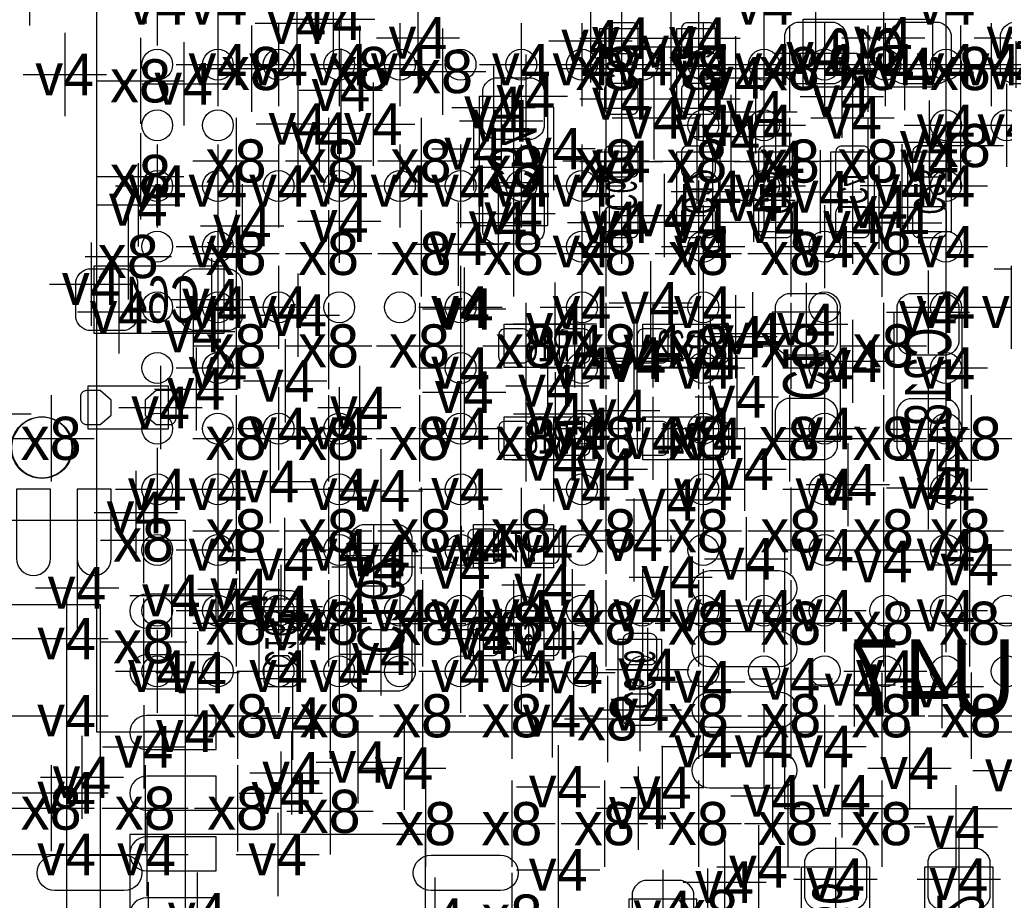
# Model space of a CAD drawing. Extents: x -36 to 384, y -28 to 269.
# Tile 7 of 52: x 11 to 19, y 9 to 16. Entities that reach past the tile are written whole.
import ezdxf
from ezdxf.enums import TextEntityAlignment as Align

# ---------------------------------------------------------------- set-up
doc = ezdxf.new("R2010")
doc.units = 0
for name, color, linetype in [('MA_NCLEGEND-1-2', 7, 'CONTINUOUS'), ('MA_NCLEGEND-14-15', 7, 'CONTINUOUS'), ('MA_NCLEGEND-15-16', 7, 'CONTINUOUS'), ('MA_NCLEGEND-2-3', 7, 'CONTINUOUS'), ('MA_NCLEGEND-3-14', 7, 'CONTINUOUS'), ('PG_ASSEMBLY_BOTTOM', 7, 'CONTINUOUS'), ('PG_ASSEMBLY_TOP', 7, 'CONTINUOUS'), ('PIN_BOTTOM', 7, 'CONTINUOUS'), ('PIN_TOP', 7, 'CONTINUOUS'), ('RD_ASSEMBLY_BOTTOM', 7, 'CONTINUOUS')]:
    doc.layers.add(name, color=color, linetype=linetype)

# ---------------------------------------------------------------- blocks, each defined once
blk = doc.blocks.new('FIGURE_CROSS')
for points in [[(0, 0.5), (0, -0.5)], [(-0.5, 0), (0.5, 0)]]:
    blk.add_lwpolyline(points)

msp = doc.modelspace()

# ---------------------------------------------------------------- linework, layer by layer
at = {"layer": 'PG_ASSEMBLY_BOTTOM'}
for points in [[(18.7071, 15.723387), (17.6403, 15.723387), (17.6403, 16.282187), (18.7071, 16.282187)], [(15.5321, 15.647187), (15.5321, 14.580387), (14.9733, 14.580387), (14.9733, 15.647187)], [(11.7983, 14.250187), (12.8651, 14.250187), (12.8651, 13.691387), (11.7983, 13.691387)], [(17.9451, 13.869187), (17.9451, 12.802387), (17.3863, 12.802387), (17.3863, 13.869187)], [(18.9484, 13.8684), (18.9484, 12.8016), (18.3896, 12.8016), (18.3896, 13.8684)], [(13.8811, 10.897387), (13.8811, 11.964187), (14.4399, 11.964187), (14.4399, 10.897387)], [(19.9263, 9.77425), (17.4879, 9.77425), (17.4879, 11.90785), (19.9263, 11.90785)], [(17.6276, 8.2296), (17.6276, 9.2964), (18.1864, 9.2964), (18.1864, 8.2296)], [(18.6436, 8.2296), (18.6436, 9.2964), (19.2024, 9.2964), (19.2024, 8.2296)]]:
    msp.add_lwpolyline(points, close=True, dxfattribs=at)
for points in [[(15.9639, 15.545587), (15.9639, 16.205987), (16.3195, 16.205987), (16.3195, 15.545587), (15.9639, 15.545587)], [(16.5989, 15.545587), (16.5989, 16.205987), (16.9545, 16.205987), (16.9545, 15.545587), (16.5989, 15.545587)], [(16.3195, 15.189987), (16.3195, 14.529587), (15.9639, 14.529587), (15.9639, 15.189987), (16.3195, 15.189987)], [(16.9545, 15.189987), (16.9545, 14.529587), (16.5989, 14.529587), (16.5989, 15.189987), (16.9545, 15.189987)], [(17.2339, 14.529587), (17.2339, 15.189987), (17.5895, 15.189987), (17.5895, 14.529587), (17.2339, 14.529587)], [(17.8689, 14.529587), (17.8689, 15.189987), (18.2245, 15.189987), (18.2245, 14.529587), (17.8689, 14.529587)], [(18.5039, 14.529587), (18.5039, 15.189987), (18.8595, 15.189987), (18.8595, 14.529587), (18.5039, 14.529587)], [(15.1765, 13.767587), (15.8369, 13.767587), (15.8369, 13.411987), (15.1765, 13.411987), (15.1765, 13.767587)], [(16.9799, 13.411987), (16.3195, 13.411987), (16.3195, 13.767587), (16.9799, 13.767587), (16.9799, 13.411987)], [(11.7475, 13.259587), (12.4079, 13.259587), (12.4079, 12.903987), (11.7475, 12.903987), (11.7475, 13.259587)], [(15.1765, 13.005587), (15.8369, 13.005587), (15.8369, 12.649987), (15.1765, 12.649987), (15.1765, 13.005587)], [(16.9799, 12.649987), (16.3195, 12.649987), (16.3195, 13.005587), (16.9799, 13.005587), (16.9799, 12.649987)], [(12.5476, 12.154687), (12.5476, 7.150887), (7.5438, 7.150887), (7.5438, 11.754612), (7.943799, 12.154687), (12.5476, 12.154687)], [(14.9225, 12.116587), (15.5829, 12.116587), (15.5829, 11.760987), (14.9225, 11.760987), (14.9225, 12.116587)], [(13.1572, 10.8458), (13.1572, 11.5062), (13.5128, 11.5062), (13.5128, 10.8458), (13.1572, 10.8458)], [(14.9225, 11.354587), (15.5829, 11.354587), (15.5829, 10.998987), (14.9225, 10.998987), (14.9225, 11.354587)], [(16.4719, 11.17125), (16.4719, 10.51085), (16.1163, 10.51085), (16.1163, 11.17125), (16.4719, 11.17125)]]:
    msp.add_lwpolyline(points, dxfattribs=at)
at = {"layer": 'PG_ASSEMBLY_TOP'}
msp.add_lwpolyline([(11.816588, 10.407701), (26.816812, 10.407701), (26.816812, 25.407899), (12.451588, 25.407899), (11.816588, 24.772899), (11.816588, 10.407701)], dxfattribs=at)
msp.add_lwpolyline([(11.616411, 12.751587, 1), (11.116589, 12.751537, 1), (11.616411, 12.751587)], format="xyb", dxfattribs=at)
for points in [[(14.528013, 9.5631), (12.089613, 9.5631), (12.089613, 7.4295), (14.528013, 7.4295)], [(16.763213, 7.9629), (16.763213, 9.0297), (16.204413, 9.0297), (16.204413, 7.9629)]]:
    msp.add_lwpolyline(points, close=True, dxfattribs=at)
at = {"layer": 'PIN_BOTTOM'}
for points in [[(16.2306, 15.998698, 0.414214), (16.2814, 16.049498), (16.2814, 16.201898, 0.414214), (16.2306, 16.252698), (16.0528, 16.252698, 0.414214), (16.002, 16.201898), (16.002, 16.049498, 0.414214), (16.0528, 15.998698)], [(16.8656, 15.998698, 0.414214), (16.9164, 16.049498), (16.9164, 16.201898, 0.414214), (16.8656, 16.252698), (16.6878, 16.252698, 0.414214), (16.637, 16.201898), (16.637, 16.049498, 0.414214), (16.6878, 15.998698)], [(17.8943, 15.748787), (17.5895, 15.748787, -0.294587), (17.4879, 15.850387), (17.4879, 16.155187, -0.294587), (17.5895, 16.256787), (17.8943, 16.256787, -0.294587), (17.9959, 16.155187), (17.9959, 15.850387, -0.294587)], [(18.7579, 15.748787), (18.4531, 15.748787, -0.294587), (18.3515, 15.850387), (18.3515, 16.155187, -0.294587), (18.4531, 16.256787), (18.7579, 16.256787, -0.294587), (18.8595, 16.155187), (18.8595, 15.850387, -0.294587)], [(19.3675, 16.256787), (19.6723, 16.256787, -0.294587), (19.7739, 16.155187), (19.7739, 15.850387, -0.294587), (19.6723, 15.748787), (19.3675, 15.748787, -0.294587), (19.2659, 15.850387), (19.2659, 16.155187, -0.294587)], [(15.5067, 15.697987), (15.5067, 15.393187, -0.294587), (15.4051, 15.291587), (15.1003, 15.291587, -0.294587), (14.9987, 15.393187), (14.9987, 15.697987, -0.294587), (15.1003, 15.799587), (15.4051, 15.799587, -0.294587)], [(16.2306, 15.498877, 0.414214), (16.2814, 15.549677), (16.2814, 15.702077, 0.414214), (16.2306, 15.752877), (16.0528, 15.752877, 0.414214), (16.002, 15.702077), (16.002, 15.549677, 0.414214), (16.0528, 15.498877)], [(16.8656, 15.498877, 0.414214), (16.9164, 15.549677), (16.9164, 15.702077, 0.414214), (16.8656, 15.752877), (16.6878, 15.752877, 0.414214), (16.637, 15.702077), (16.637, 15.549677, 0.414214), (16.6878, 15.498877)], [(16.0528, 15.236698, 0.414214), (16.002, 15.185898), (16.002, 15.033498, 0.414214), (16.0528, 14.982698), (16.2306, 14.982698, 0.414214), (16.2814, 15.033498), (16.2814, 15.185898, 0.414214), (16.2306, 15.236698)], [(16.6878, 15.236698, 0.414214), (16.637, 15.185898), (16.637, 15.033498, 0.414214), (16.6878, 14.982698), (16.8656, 14.982698, 0.414214), (16.9164, 15.033498), (16.9164, 15.185898, 0.414214), (16.8656, 15.236698)], [(17.5006, 14.982698, 0.414214), (17.5514, 15.033498), (17.5514, 15.185898, 0.414214), (17.5006, 15.236698), (17.3228, 15.236698, 0.414214), (17.272, 15.185898), (17.272, 15.033498, 0.414214), (17.3228, 14.982698)], [(18.1356, 14.982698, 0.414214), (18.1864, 15.033498), (18.1864, 15.185898, 0.414214), (18.1356, 15.236698), (17.9578, 15.236698, 0.414214), (17.907, 15.185898), (17.907, 15.033498, 0.414214), (17.9578, 14.982698)], [(18.7706, 14.982698, 0.414214), (18.8214, 15.033498), (18.8214, 15.185898, 0.414214), (18.7706, 15.236698), (18.5928, 15.236698, 0.414214), (18.542, 15.185898), (18.542, 15.033498, 0.414214), (18.5928, 14.982698)], [(15.5067, 14.834387), (15.5067, 14.529587, -0.294587), (15.4051, 14.427987), (15.1003, 14.427987, -0.294587), (14.9987, 14.529587), (14.9987, 14.834387, -0.294587), (15.1003, 14.935987), (15.4051, 14.935987, -0.294587)], [(16.0528, 14.736877, 0.414214), (16.002, 14.686077), (16.002, 14.533677, 0.414214), (16.0528, 14.482877), (16.2306, 14.482877, 0.414214), (16.2814, 14.533677), (16.2814, 14.686077, 0.414214), (16.2306, 14.736877)], [(16.6878, 14.736877, 0.414214), (16.637, 14.686077), (16.637, 14.533677, 0.414214), (16.6878, 14.482877), (16.8656, 14.482877, 0.414214), (16.9164, 14.533677), (16.9164, 14.686077, 0.414214), (16.8656, 14.736877)], [(17.5006, 14.482877, 0.414214), (17.5514, 14.533677), (17.5514, 14.686077, 0.414214), (17.5006, 14.736877), (17.3228, 14.736877, 0.414214), (17.272, 14.686077), (17.272, 14.533677, 0.414214), (17.3228, 14.482877)], [(18.1356, 14.482877, 0.414214), (18.1864, 14.533677), (18.1864, 14.686077, 0.414214), (18.1356, 14.736877), (17.9578, 14.736877, 0.414214), (17.907, 14.686077), (17.907, 14.533677, 0.414214), (17.9578, 14.482877)], [(18.7706, 14.482877, 0.414214), (18.8214, 14.533677), (18.8214, 14.686077, 0.414214), (18.7706, 14.736877), (18.5928, 14.736877, 0.414214), (18.542, 14.686077), (18.542, 14.533677, 0.414214), (18.5928, 14.482877)], [(11.7475, 14.224787), (12.0523, 14.224787, -0.294587), (12.1539, 14.123187), (12.1539, 13.818387, -0.294587), (12.0523, 13.716787), (11.7475, 13.716787, -0.294587), (11.6459, 13.818387), (11.6459, 14.123187, -0.294587)], [(12.6111, 14.224787), (12.9159, 14.224787, -0.294587), (13.0175, 14.123187), (13.0175, 13.818387, -0.294587), (12.9159, 13.716787), (12.6111, 13.716787, -0.294587), (12.5095, 13.818387), (12.5095, 14.123187, -0.294587)], [(17.9197, 13.919987), (17.9197, 13.615187, -0.294587), (17.8181, 13.513587), (17.5133, 13.513587, -0.294587), (17.4117, 13.615187), (17.4117, 13.919987, -0.294587), (17.5133, 14.021587), (17.8181, 14.021587, -0.294587)], [(18.923, 13.9192), (18.923, 13.6144, -0.294587), (18.8214, 13.5128), (18.5166, 13.5128, -0.294587), (18.415, 13.6144), (18.415, 13.9192, -0.294587), (18.5166, 14.0208), (18.8214, 14.0208, -0.294587)], [(15.129789, 13.500887, 0.414214), (15.180589, 13.450087), (15.332989, 13.450087, 0.414214), (15.383789, 13.500887), (15.383789, 13.678687, 0.414214), (15.332989, 13.729487), (15.180589, 13.729487, 0.414214), (15.129789, 13.678687)], [(15.629611, 13.500887, 0.414214), (15.680411, 13.450087), (15.832811, 13.450087, 0.414214), (15.883611, 13.500887), (15.883611, 13.678687, 0.414214), (15.832811, 13.729487), (15.680411, 13.729487, 0.414214), (15.629611, 13.678687)], [(16.526789, 13.678687, 0.414214), (16.475989, 13.729487), (16.323589, 13.729487, 0.414214), (16.272789, 13.678687), (16.272789, 13.500887, 0.414214), (16.323589, 13.450087), (16.475989, 13.450087, 0.414214), (16.526789, 13.500887)], [(17.026611, 13.678687, 0.414214), (16.975811, 13.729487), (16.823411, 13.729487, 0.414214), (16.772611, 13.678687), (16.772611, 13.500887, 0.414214), (16.823411, 13.450087), (16.975811, 13.450087, 0.414214), (17.026611, 13.500887)], [(11.847297, 13.221487), (11.7348, 13.221487, 0.414214), (11.684, 13.170687), (11.684, 12.992887, 0.414214), (11.7348, 12.942087), (11.847297, 12.942087), (11.938, 13.020091), (11.938, 13.143484)], [(12.308103, 12.942087), (12.4206, 12.942087, 0.414214), (12.4714, 12.992887), (12.4714, 13.170687, 0.414214), (12.4206, 13.221487), (12.308103, 13.221487), (12.2174, 13.143484), (12.2174, 13.020091)], [(17.9197, 13.056387), (17.9197, 12.751587, -0.294587), (17.8181, 12.649987), (17.5133, 12.649987, -0.294587), (17.4117, 12.751587), (17.4117, 13.056387, -0.294587), (17.5133, 13.157987), (17.8181, 13.157987, -0.294587)], [(18.923, 13.0556), (18.923, 12.7508, -0.294587), (18.8214, 12.6492), (18.5166, 12.6492, -0.294587), (18.415, 12.7508), (18.415, 13.0556, -0.294587), (18.5166, 13.1572), (18.8214, 13.1572, -0.294587)], [(15.129789, 12.738887, 0.414214), (15.180589, 12.688087), (15.332989, 12.688087, 0.414214), (15.383789, 12.738887), (15.383789, 12.916687, 0.414214), (15.332989, 12.967487), (15.180589, 12.967487, 0.414214), (15.129789, 12.916687)], [(15.629611, 12.738887, 0.414214), (15.680411, 12.688087), (15.832811, 12.688087, 0.414214), (15.883611, 12.738887), (15.883611, 12.916687, 0.414214), (15.832811, 12.967487), (15.680411, 12.967487, 0.414214), (15.629611, 12.916687)], [(16.526789, 12.916687, 0.414214), (16.475989, 12.967487), (16.323589, 12.967487, 0.414214), (16.272789, 12.916687), (16.272789, 12.738887, 0.414214), (16.323589, 12.688087), (16.475989, 12.688087, 0.414214), (16.526789, 12.738887)], [(17.026611, 12.916687, 0.414214), (16.975811, 12.967487), (16.823411, 12.967487, 0.414214), (16.772611, 12.916687), (16.772611, 12.738887, 0.414214), (16.823411, 12.688087), (16.975811, 12.688087, 0.414214), (17.026611, 12.738887)], [(11.436401, 11.849887), (11.436401, 12.408687), (11.157001, 12.408687), (11.157001, 11.849887), (11.157001, 11.837187, 1), (11.436401, 11.837187)], [(11.936705, 11.849887), (11.936705, 12.408687), (11.657305, 12.408687), (11.657305, 11.849887), (11.657305, 11.837187, 1), (11.936705, 11.837187)], [(13.9065, 11.710187), (13.9065, 12.014987, -0.294587), (14.0081, 12.116587), (14.3129, 12.116587, -0.294587), (14.4145, 12.014987), (14.4145, 11.710187, -0.294587), (14.3129, 11.608587), (14.0081, 11.608587, -0.294587)], [(14.875789, 11.849887, 0.414214), (14.926589, 11.799087), (15.078989, 11.799087, 0.414214), (15.129789, 11.849887), (15.129789, 12.027687, 0.414214), (15.078989, 12.078487), (14.926589, 12.078487, 0.414214), (14.875789, 12.027687)], [(15.375611, 11.849887, 0.414214), (15.426411, 11.799087), (15.578811, 11.799087, 0.414214), (15.629611, 11.849887), (15.629611, 12.027687, 0.414214), (15.578811, 12.078487), (15.426411, 12.078487, 0.414214), (15.375611, 12.027687)], [(17.442942, 11.445088), (16.871442, 11.445088, -1), (16.871442, 11.737188), (17.442942, 11.737188, -1)], [(12.2428, 11.264392), (12.8016, 11.264392), (12.8016, 11.543792), (12.2428, 11.543792), (12.2301, 11.543792, 1), (12.2301, 11.264392)], [(13.4747, 11.406403), (13.4747, 11.5189, 0.414214), (13.4239, 11.5697), (13.2461, 11.5697, 0.414214), (13.1953, 11.5189), (13.1953, 11.406403), (13.273303, 11.3157), (13.396697, 11.3157)], [(14.875789, 11.087887, 0.414214), (14.926589, 11.037087), (15.078989, 11.037087, 0.414214), (15.129789, 11.087887), (15.129789, 11.265687, 0.414214), (15.078989, 11.316487), (14.926589, 11.316487, 0.414214), (14.875789, 11.265687)], [(15.375611, 11.087887, 0.414214), (15.426411, 11.037087), (15.578811, 11.037087, 0.414214), (15.629611, 11.087887), (15.629611, 11.265687, 0.414214), (15.578811, 11.316487), (15.426411, 11.316487, 0.414214), (15.375611, 11.265687)], [(13.9065, 10.846587), (13.9065, 11.151387, -0.294587), (14.0081, 11.252987), (14.3129, 11.252987, -0.294587), (14.4145, 11.151387), (14.4145, 10.846587, -0.294587), (14.3129, 10.744987), (14.0081, 10.744987, -0.294587)], [(16.2052, 11.217961, 0.414214), (16.1544, 11.167161), (16.1544, 11.014761, 0.414214), (16.2052, 10.963961), (16.383, 10.963961, 0.414214), (16.4338, 11.014761), (16.4338, 11.167161, 0.414214), (16.383, 11.217961)], [(17.442942, 10.944911), (16.871442, 10.944911, -1), (16.871442, 11.237011), (17.442942, 11.237011, -1)], [(12.2428, 10.764088), (12.8016, 10.764088), (12.8016, 11.043488), (12.2428, 11.043488), (12.2301, 11.043488, 1), (12.2301, 10.764088)], [(13.1953, 10.945597), (13.1953, 10.8331, 0.414214), (13.2461, 10.7823), (13.4239, 10.7823, 0.414214), (13.4747, 10.8331), (13.4747, 10.945597), (13.396697, 11.0363), (13.273303, 11.0363)], [(16.2052, 10.71814, 0.414214), (16.1544, 10.66734), (16.1544, 10.51494, 0.414214), (16.2052, 10.46414), (16.383, 10.46414, 0.414214), (16.4338, 10.51494), (16.4338, 10.66734, 0.414214), (16.383, 10.71814)], [(17.442942, 10.44509), (16.871442, 10.44509, -1), (16.871442, 10.73719), (17.442942, 10.73719, -1)], [(12.2428, 10.263683), (12.8016, 10.263683), (12.8016, 10.543083), (12.2428, 10.543083), (12.2301, 10.543083, 1), (12.2301, 10.263683)], [(17.442942, 9.944913), (16.871442, 9.944913, -1), (16.871442, 10.237013), (17.442942, 10.237013, -1)], [(12.2428, 9.763277), (12.8016, 9.763277), (12.8016, 10.042677), (12.2428, 10.042677), (12.2301, 10.042677, 1), (12.2301, 9.763277)], [(12.2428, 9.262897), (12.8016, 9.262897), (12.8016, 9.542297), (12.2428, 9.542297), (12.2301, 9.542297, 1), (12.2301, 9.262897)], [(17.653, 9.0424), (17.653, 9.3472, -0.294587), (17.7546, 9.4488), (18.0594, 9.4488, -0.294587), (18.161, 9.3472), (18.161, 9.0424, -0.294587), (18.0594, 8.9408), (17.7546, 8.9408, -0.294587)], [(18.669, 9.0424), (18.669, 9.3472, -0.294587), (18.7706, 9.4488), (19.0754, 9.4488, -0.294587), (19.177, 9.3472), (19.177, 9.0424, -0.294587), (19.0754, 8.9408), (18.7706, 8.9408, -0.294587)], [(12.2428, 8.762492), (12.8016, 8.762492), (12.8016, 9.041892), (12.2428, 9.041892), (12.2301, 9.041892, 1), (12.2301, 8.762492)]]:
    msp.add_lwpolyline(points, format="xyb", close=True, dxfattribs=at)
msp.add_lwpolyline([(11.8491, 7.849387), (11.8491, 11.456187), (8.2423, 11.456187), (8.2423, 7.849387)], close=True, dxfattribs=at)
at = {"layer": 'PIN_TOP'}
for points in [[(11.473155, 9.392437), (12.044655, 9.392437, -1), (12.044655, 9.100337), (11.473155, 9.100337, -1)], [(14.572971, 9.392437), (15.144471, 9.392437, -1), (15.144471, 9.100337), (14.572971, 9.100337, -1)], [(16.737813, 8.7757), (16.737813, 9.0805, 0.294587), (16.636213, 9.1821), (16.331413, 9.1821, 0.294587), (16.229813, 9.0805), (16.229813, 8.7757, 0.294587), (16.331413, 8.6741), (16.636213, 8.6741, 0.294587)]]:
    msp.add_lwpolyline(points, format="xyb", close=True, dxfattribs=at)
for centre, radius in [((12.316689, 15.907791), 0.127), ((12.816611, 15.907791), 0.127), ((13.316712, 15.907791), 0.127), ((13.816609, 15.907791), 0.127), ((14.31671, 15.907791), 0.127), ((14.816607, 15.907791), 0.127), ((15.316708, 15.907791), 0.127), ((15.816605, 15.907791), 0.127), ((16.316706, 15.907791), 0.127), ((16.816603, 15.907791), 0.127), ((17.316704, 15.907791), 0.127), ((17.816601, 15.907791), 0.127), ((18.316702, 15.907791), 0.127), ((18.816599, 15.907791), 0.127), ((12.316689, 15.407691), 0.127), ((12.816611, 15.407691), 0.127), ((16.816603, 15.407691), 0.127), ((17.316704, 15.407691), 0.127), ((18.816599, 15.407691), 0.127), ((19.3167, 15.407691), 0.127), ((12.316689, 14.907793), 0.127), ((12.816611, 14.907793), 0.127), ((13.316712, 14.907793), 0.127), ((13.816609, 14.907793), 0.127), ((14.31671, 14.907793), 0.127), ((14.816607, 14.907793), 0.127), ((15.316708, 14.907793), 0.127), ((15.816605, 14.907793), 0.127), ((16.816603, 14.907793), 0.127), ((17.316704, 14.907793), 0.127), ((18.816599, 14.907793), 0.127), ((12.316689, 14.407693), 0.127), ((12.816611, 14.407693), 0.127), ((15.816605, 14.407693), 0.127), ((16.816603, 14.407693), 0.127), ((17.816601, 14.407693), 0.127), ((18.816599, 14.407693), 0.127), ((12.316689, 13.907795), 0.127), ((12.816611, 13.907795), 0.127), ((13.316712, 13.907795), 0.127), ((13.816609, 13.907795), 0.127), ((14.31671, 13.907795), 0.127), ((14.816607, 13.907795), 0.127), ((15.816605, 13.907795), 0.127), ((16.816603, 13.907795), 0.127), ((17.816601, 13.907795), 0.127), ((18.816599, 13.907795), 0.127), ((12.316689, 13.407695), 0.127), ((12.816611, 13.407695), 0.127), ((14.816607, 13.407695), 0.127), ((15.816605, 13.407695), 0.127), ((16.816603, 13.407695), 0.127), ((17.816601, 13.407695), 0.127), ((18.816599, 13.407695), 0.127), ((11.3665, 12.751587), 0.254), ((12.316689, 12.907797), 0.127), ((12.816611, 12.907797), 0.127), ((13.316712, 12.907797), 0.127), ((13.816609, 12.907797), 0.127), ((14.816607, 12.907797), 0.127), ((15.816605, 12.907797), 0.127), ((16.816603, 12.907797), 0.127), ((17.816601, 12.907797), 0.127), ((18.816599, 12.907797), 0.127), ((12.316689, 12.407697), 0.127), ((12.816611, 12.407697), 0.127), ((13.816609, 12.407697), 0.127), ((14.816607, 12.407697), 0.127), ((15.816605, 12.407697), 0.127), ((16.816603, 12.407697), 0.127), ((17.816601, 12.407697), 0.127), ((18.816599, 12.407697), 0.127), ((12.316689, 11.907799), 0.127), ((12.816611, 11.907799), 0.127), ((13.816609, 11.907799), 0.127), ((14.816607, 11.907799), 0.127), ((15.816605, 11.907799), 0.127), ((16.816603, 11.907799), 0.127), ((17.816601, 11.907799), 0.127), ((18.816599, 11.907799), 0.127), ((12.316689, 11.407699), 0.127), ((12.816611, 11.407699), 0.127), ((13.316712, 11.407699), 0.127), ((13.816609, 11.407699), 0.127), ((14.31671, 11.407699), 0.127), ((14.816607, 11.407699), 0.127), ((15.316708, 11.407699), 0.127), ((15.816605, 11.407699), 0.127), ((16.316706, 11.407699), 0.127), ((16.816603, 11.407699), 0.127), ((17.316704, 11.407699), 0.127), ((17.816601, 11.407699), 0.127), ((18.316702, 11.407699), 0.127), ((18.816599, 11.407699), 0.127), ((19.3167, 11.407699), 0.127), ((12.316689, 10.907776), 0.127), ((12.816611, 10.907776), 0.127), ((13.316712, 10.907776), 0.127), ((13.816609, 10.907776), 0.127), ((14.31671, 10.907776), 0.127), ((14.816607, 10.907776), 0.127), ((15.316708, 10.907776), 0.127), ((15.816605, 10.907776), 0.127), ((16.316706, 10.907776), 0.127), ((16.816603, 10.907776), 0.127), ((17.316704, 10.907776), 0.127), ((17.816601, 10.907776), 0.127), ((18.316702, 10.907776), 0.127), ((18.816599, 10.907776), 0.127), ((19.3167, 10.907776), 0.127)]:
    msp.add_circle(centre, radius, dxfattribs=at)

# ---------------------------------------------------------------- block references
at = {"layer": 'MA_NCLEGEND-1-2', "xscale": 0.6858, "yscale": 0.6858}
for p in [(13.8303, 16.561587), (12.316689, 16.407613), (12.816611, 16.407613), (17.316704, 16.407613), (18.816599, 16.407613), (12.816611, 15.907791), (13.316712, 15.907791), (13.816609, 15.907791), (14.31671, 15.907791), (15.316708, 15.907791), (15.816605, 15.907791), (16.316706, 15.907791), (16.816603, 15.907791), (17.316704, 15.907791), (17.816601, 15.907791), (18.316702, 15.907791), (18.816599, 15.907791), (13.4747, 15.418587), (16.816603, 15.407589), (17.316704, 15.407589), (18.816599, 15.407589), (19.3167, 15.407589), (12.316689, 14.907793), (12.816611, 14.907793), (13.316712, 14.907793), (13.816609, 14.907793), (14.31671, 14.907793), (14.816607, 14.907793), (15.316708, 14.907793), (15.816605, 14.907793), (17.316704, 14.907793), (17.78, 14.859), (18.816599, 14.907793), (16.493211, 14.663623), (12.816611, 14.407591), (15.816605, 14.407591), (16.816603, 14.407591), (17.816601, 14.407591), (18.816599, 14.407591), (12.816611, 13.907795), (13.316712, 13.907795), (14.816607, 13.907795), (15.816605, 13.907795), (16.816603, 13.907795), (18.816599, 13.907795), (12.816611, 13.407593), (14.816607, 13.407695), (15.816605, 13.407593), (16.816603, 13.407593), (17.816601, 13.407593), (18.816599, 13.407695), (13.316712, 12.907797), (13.816609, 12.907797), (14.816607, 12.907797), (15.816605, 12.907797), (16.816603, 12.907797), (17.816601, 12.907797), (12.316689, 12.407595), (12.816611, 12.407595), (13.2461, 12.472187), (13.816609, 12.407595), (14.816607, 12.407697), (15.816605, 12.407595), (16.816603, 12.407595), (17.816601, 12.407595), (18.816599, 12.407697), (16.2433, 11.989587), (12.816611, 11.907799), (13.816609, 11.907799), (14.816607, 11.907799), (17.170171, 11.835308), (17.816601, 11.907799), (18.816599, 11.907799), (18.3007, 11.811787), (12.816611, 11.407597), (13.316712, 11.407597), (13.816609, 11.407699), (14.31671, 11.407699), (14.816607, 11.407597), (15.316708, 11.407597), (16.316706, 11.407597), (16.816603, 11.407597), (17.316704, 11.407597), (17.816601, 11.407597), (18.816599, 11.407597), (12.316689, 10.907776), (13.316712, 10.907776), (13.816609, 10.907776), (14.816607, 10.907801), (15.316708, 10.907801), (18.316702, 10.907776), (16.816603, 10.287787), (17.316704, 10.287787), (17.816601, 10.287787), (12.207494, 10.284993), (13.97, 10.16), (18.5166, 10.1092), (15.621, 9.9568), (17.272, 9.2964), (16.483813, 8.9281)]:
    msp.add_blockref('FIGURE_CROSS', p, dxfattribs=at)
at = {"layer": 'MA_NCLEGEND-14-15', "xscale": 0.6858, "yscale": 0.6858}
for p in [(13.7668, 16.2814), (19.3929, 16.129787), (18.476011, 15.875787), (19.3929, 15.875787), (16.1417, 15.625801), (17.2466, 15.5194), (17.0434, 15.3162), (14.923795, 15.214092), (15.5829, 15.215387), (17.229963, 14.791538), (18.2626, 14.732), (16.1417, 14.609801), (14.7955, 14.427987), (19.558, 14.224), (11.7729, 14.097787), (12.0015, 13.869187), (14.8463, 13.8938), (18.669, 13.8684), (13.4747, 13.843787), (17.0815, 13.665987), (16.2433, 13.488187), (15.5321, 13.259587), (14.8463, 13.208), (16.1163, 13.056387), (15.5829, 12.649987), (18.669, 12.4206), (14.8209, 11.760987), (15.499791, 11.619509), (14.8209, 11.405387), (10.9347, 11.176787), (14.1605, 11.049787), (10.9347, 10.541787), (15.5702, 10.541), (12.5476, 10.414), (19.3802, 10.090963), (13.335, 9.902977), (16.2814, 9.779), (10.9347, 9.398787), (12.229744, 9.396755), (15.621, 9.271), (17.907, 9.1948), (12.64666, 8.90778), (10.9347, 8.763787), (11.5697, 8.763787)]:
    msp.add_blockref('FIGURE_CROSS', p, dxfattribs=at)
at = {"layer": 'MA_NCLEGEND-15-16', "xscale": 0.6858, "yscale": 0.6858}
for p in [(13.7668, 16.2814), (19.3929, 16.129787), (16.1417, 16.125698), (16.7767, 16.125698), (17.7419, 16.002787), (18.476011, 15.875787), (15.3543, 15.647187), (16.1417, 15.625801), (16.7767, 15.625801), (15.1511, 15.443987), (18.0467, 15.469387), (17.0434, 15.3162), (16.1417, 15.109698), (17.4117, 15.109698), (18.6817, 15.113787), (15.2527, 14.681987), (16.1417, 14.609801), (16.7767, 14.609801), (17.4117, 14.609801), (18.0467, 14.609801), (11.7729, 14.097787), (12.7635, 13.970787), (12.0015, 13.869187), (14.8463, 13.8938), (18.669, 13.8684), (17.6657, 13.767587), (15.756611, 13.589787), (16.399789, 13.589787), (16.874211, 13.488187), (14.8463, 13.208), (12.3444, 13.081787), (18.669, 12.9032), (15.756611, 12.827787), (16.399789, 12.827787), (16.899611, 12.827787), (18.0086, 12.446), (15.002789, 11.938787), (15.502611, 11.938787), (14.1605, 11.862587), (13.335, 11.4427), (10.9347, 11.176787), (11.5697, 11.176787), (15.002789, 11.176787), (15.502611, 11.176787), (14.1605, 11.049787), (10.9347, 10.541787), (11.5697, 10.541787), (16.2941, 10.59114), (12.5476, 10.414), (19.3802, 10.090963), (10.9347, 9.906787), (11.5697, 9.906787), (13.335, 9.902977), (10.9347, 9.398787), (11.5697, 9.398787), (12.229744, 9.396755), (15.621, 9.271), (16.9926, 9.1694), (17.907, 9.1948), (18.923, 9.1948), (12.64666, 8.90778), (10.9347, 8.763787), (11.5697, 8.763787)]:
    msp.add_blockref('FIGURE_CROSS', p, dxfattribs=at)
at = {"layer": 'MA_NCLEGEND-2-3', "xscale": 0.6858, "yscale": 0.6858}
for p in [(12.4841, 16.586987), (17.316704, 16.407613), (18.816599, 16.407613), (13.467969, 16.250056), (14.4653, 16.129787), (18.3007, 16.129787), (15.8877, 16.104387), (16.5481, 16.053587), (19.1897, 15.907791), (11.55446, 15.82674), (12.5349, 15.748787), (17.0815, 15.799587), (13.8303, 15.697987), (17.9578, 15.6464), (15.0876, 15.55496), (14.097, 15.4178), (16.4084, 15.4686), (16.816603, 15.407589), (19.3167, 15.407589), (13.6525, 15.342387), (18.678398, 15.269489), (12.816611, 14.907793), (14.31671, 14.907793), (15.816605, 14.907793), (16.89387, 14.861845), (17.78, 14.859), (18.4531, 14.910587), (12.160504, 14.751609), (13.816609, 14.617395), (15.1257, 14.605787), (16.0401, 14.605787), (16.493211, 14.663623), (18.4404, 14.605), (13.0175, 14.580387), (17.816601, 14.407591), (16.383, 13.9446), (13.316712, 13.907795), (14.816607, 13.907795), (19.3548, 13.907795), (12.612903, 13.709091), (15.593466, 13.770254), (17.2212, 13.6906), (16.2687, 13.462787), (18.0467, 13.462787), (14.816607, 13.407695), (18.816599, 13.407695), (13.37056, 13.30198), (12.6365, 13.234187), (17.0942, 13.170687), (13.9827, 13.081787), (10.9347, 13.030987), (15.5956, 13.0302), (14.816607, 12.907797), (17.816601, 12.907797), (18.7452, 12.6492), (16.0147, 12.573787), (17.1577, 12.573787), (12.816611, 12.407595), (13.2461, 12.472187), (14.816607, 12.407697), (17.816601, 12.407595), (14.1605, 12.395987), (16.5227, 12.319787), (12.1412, 12.2174), (16.2433, 11.989587), (13.36548, 11.82878), (14.09954, 11.76782), (18.3007, 11.811787), (19.0119, 11.786387), (16.5481, 11.684787), (11.65606, 11.5951), (12.4333, 11.532387), (12.99464, 11.583416), (15.7353, 11.405387), (17.316704, 11.407597), (13.4747, 11.252987), (14.972309, 11.251895), (12.6492, 10.8966), (13.316712, 10.907776), (14.816607, 10.907801), (15.748, 10.8966), (16.3576, 10.922), (16.816603, 10.821187), (17.5387, 10.8458), (18.0594, 10.795), (18.783706, 10.782681), (13.430529, 10.521696), (13.4239, 10.0711), (14.351, 10.1092), (11.6967, 10.033787), (15.621, 9.9568), (16.478656, 9.950831), (17.3863, 9.881387), (17.9578, 9.8806), (18.8976, 9.6266), (13.3096, 9.398), (16.483813, 8.9281), (14.605, 8.8646)]:
    msp.add_blockref('FIGURE_CROSS', p, dxfattribs=at)
at = {"layer": 'MA_NCLEGEND-3-14', "xscale": 0.7112, "yscale": 0.7112}
for p in [(11.2649, 16.586987), (12.223496, 16.5989), (13.0937, 15.875787), (13.9827, 15.875787), (16.0147, 15.875787), (16.7767, 15.875787), (17.526, 15.875), (18.1737, 15.875787), (18.9357, 15.875787), (14.6685, 15.850387), (12.1793, 15.774187), (18.9357, 15.240787), (12.9667, 15.113787), (13.7287, 15.113787), (14.4907, 15.113787), (15.2527, 15.062987), (16.0147, 15.113787), (16.764, 15.113), (17.526, 15.113), (18.1737, 15.113787), (12.1793, 14.986787), (12.9667, 14.351787), (13.7287, 14.351787), (14.4907, 14.351787), (15.2527, 14.351787), (16.0147, 14.351787), (16.7767, 14.351787), (17.5387, 14.351787), (18.288, 14.351), (12.0777, 14.326387), (12.9667, 13.589787), (13.7287, 13.589787), (14.478, 13.589), (15.3543, 13.589787), (16.0147, 13.589787), (16.7767, 13.589787), (17.5387, 13.589787), (18.3007, 13.589787), (11.4427, 12.827787), (12.9667, 12.827787), (13.7287, 12.827787), (14.478, 12.827), (15.3543, 12.827787), (16.0147, 12.827787), (16.7767, 12.827787), (17.526, 12.827), (18.3007, 12.827787), (19.0246, 12.827), (12.9667, 12.065787), (13.7287, 12.065787), (14.4907, 12.065787), (15.3162, 12.065), (16.0147, 12.065787), (16.7767, 12.065787), (17.5387, 12.065787), (18.3007, 12.065787), (18.9357, 12.065787), (12.2047, 11.989587), (12.9667, 11.303787), (13.7287, 11.303787), (14.5034, 11.303), (15.2527, 11.303787), (16.0147, 11.303787), (16.7767, 11.303787), (17.5387, 11.303787), (18.3007, 11.303787), (19.0119, 11.303787), (12.2047, 11.151387), (12.9794, 10.541), (13.7414, 10.541), (14.5034, 10.541), (15.24, 10.541), (16.7767, 10.541787), (17.5387, 10.541787), (18.288, 10.541), (19.0246, 10.541787), (16.0274, 10.5156), (11.4427, 9.779787), (12.2174, 9.779), (12.9794, 9.779), (13.7414, 9.7536), (14.5288, 9.652), (15.24, 9.652), (16.002, 9.652), (16.7767, 9.652787), (17.5133, 9.652787), (18.288, 9.652), (16.8529, 8.9281), (12.2428, 8.8138), (15.24, 8.89)]:
    msp.add_blockref('FIGURE_CROSS', p, dxfattribs=at)

# ---------------------------------------------------------------- texts
at = {"layer": 'MA_NCLEGEND-1-2'}
for p in [(12.316689, 16.407613), (12.816611, 16.407613), (17.316704, 16.407613), (18.816599, 16.407613), (12.816611, 15.907791), (13.316712, 15.907791), (13.816609, 15.907791), (14.31671, 15.907791), (15.316708, 15.907791), (15.816605, 15.907791), (16.316706, 15.907791), (16.816603, 15.907791), (17.316704, 15.907791), (17.816601, 15.907791), (18.316702, 15.907791), (18.816599, 15.907791), (13.4747, 15.418587), (16.816603, 15.407589), (17.316704, 15.407589), (18.816599, 15.407589), (19.3167, 15.407589), (12.316689, 14.907793), (12.816611, 14.907793), (13.316712, 14.907793), (13.816609, 14.907793), (14.31671, 14.907793), (14.816607, 14.907793), (15.316708, 14.907793), (15.816605, 14.907793), (17.316704, 14.907793), (17.78, 14.859), (18.816599, 14.907793), (16.493211, 14.663623), (12.816611, 14.407591), (15.816605, 14.407591), (16.816603, 14.407591), (17.816601, 14.407591), (18.816599, 14.407591), (12.816611, 13.907795), (13.316712, 13.907795), (14.816607, 13.907795), (15.816605, 13.907795), (16.816603, 13.907795), (18.816599, 13.907795), (12.816611, 13.407593), (14.816607, 13.407695), (15.816605, 13.407593), (16.816603, 13.407593), (17.816601, 13.407593), (18.816599, 13.407695), (13.316712, 12.907797), (13.816609, 12.907797), (14.816607, 12.907797), (15.816605, 12.907797), (16.816603, 12.907797), (17.816601, 12.907797), (12.316689, 12.407595), (12.816611, 12.407595), (13.2461, 12.472187), (13.816609, 12.407595), (14.816607, 12.407697), (15.816605, 12.407595), (16.816603, 12.407595), (17.816601, 12.407595), (18.816599, 12.407697), (16.2433, 11.989587), (12.816611, 11.907799), (13.816609, 11.907799), (14.816607, 11.907799), (17.816601, 11.907799), (18.816599, 11.907799), (17.170171, 11.835308), (18.3007, 11.811787), (12.816611, 11.407597), (13.316712, 11.407597), (13.816609, 11.407699), (14.31671, 11.407699), (14.816607, 11.407597), (15.316708, 11.407597), (16.316706, 11.407597), (16.816603, 11.407597), (17.316704, 11.407597), (17.816601, 11.407597), (18.816599, 11.407597), (12.316689, 10.907776), (13.316712, 10.907776), (13.816609, 10.907776), (14.816607, 10.907801), (15.316708, 10.907801), (18.316702, 10.907776), (12.207494, 10.284993), (16.816603, 10.287787), (17.316704, 10.287787), (17.816601, 10.287787), (13.97, 10.16), (18.5166, 10.1092), (15.621, 9.9568), (17.272, 9.2964), (16.483813, 8.9281)]:
    msp.add_text('v4', height=0.3429, dxfattribs=at).set_placement(p, align=Align.MIDDLE_CENTER)
at = {"layer": 'MA_NCLEGEND-14-15'}
for p in [(13.7668, 16.2814), (19.3929, 16.129787), (18.476011, 15.875787), (19.3929, 15.875787), (16.1417, 15.625801), (17.2466, 15.5194), (17.0434, 15.3162), (14.923795, 15.214092), (15.5829, 15.215387), (17.229963, 14.791538), (18.2626, 14.732), (16.1417, 14.609801), (14.7955, 14.427987), (11.7729, 14.097787), (12.0015, 13.869187), (14.8463, 13.8938), (18.669, 13.8684), (13.4747, 13.843787), (17.0815, 13.665987), (16.2433, 13.488187), (15.5321, 13.259587), (14.8463, 13.208), (16.1163, 13.056387), (15.5829, 12.649987), (18.669, 12.4206), (14.8209, 11.760987), (15.499791, 11.619509), (14.8209, 11.405387), (14.1605, 11.049787), (15.5702, 10.541), (12.5476, 10.414), (19.3802, 10.090963), (13.335, 9.902977), (16.2814, 9.779), (12.229744, 9.396755), (15.621, 9.271), (17.907, 9.1948), (12.64666, 8.90778)]:
    msp.add_text('v4', height=0.3429, dxfattribs=at).set_placement(p, align=Align.MIDDLE_CENTER)
at = {"layer": 'MA_NCLEGEND-15-16'}
for p in [(13.7668, 16.2814), (16.1417, 16.125698), (16.7767, 16.125698), (19.3929, 16.129787), (17.7419, 16.002787), (18.476011, 15.875787), (15.3543, 15.647187), (16.1417, 15.625801), (16.7767, 15.625801), (15.1511, 15.443987), (18.0467, 15.469387), (17.0434, 15.3162), (16.1417, 15.109698), (17.4117, 15.109698), (18.6817, 15.113787), (15.2527, 14.681987), (16.1417, 14.609801), (16.7767, 14.609801), (17.4117, 14.609801), (18.0467, 14.609801), (11.7729, 14.097787), (12.7635, 13.970787), (12.0015, 13.869187), (14.8463, 13.8938), (18.669, 13.8684), (17.6657, 13.767587), (15.756611, 13.589787), (16.399789, 13.589787), (16.874211, 13.488187), (14.8463, 13.208), (12.3444, 13.081787), (18.669, 12.9032), (15.756611, 12.827787), (16.399789, 12.827787), (16.899611, 12.827787), (18.0086, 12.446), (15.002789, 11.938787), (15.502611, 11.938787), (14.1605, 11.862587), (13.335, 11.4427), (11.5697, 11.176787), (15.002789, 11.176787), (15.502611, 11.176787), (14.1605, 11.049787), (11.5697, 10.541787), (16.2941, 10.59114), (12.5476, 10.414), (19.3802, 10.090963), (11.5697, 9.906787), (13.335, 9.902977), (11.5697, 9.398787), (12.229744, 9.396755), (15.621, 9.271), (16.9926, 9.1694), (17.907, 9.1948), (18.923, 9.1948), (12.64666, 8.90778)]:
    msp.add_text('v4', height=0.3429, dxfattribs=at).set_placement(p, align=Align.MIDDLE_CENTER)
at = {"layer": 'MA_NCLEGEND-2-3'}
for p in [(17.316704, 16.407613), (18.816599, 16.407613), (13.467969, 16.250056), (14.4653, 16.129787), (15.8877, 16.104387), (18.3007, 16.129787), (16.5481, 16.053587), (19.1897, 15.907791), (11.55446, 15.82674), (12.5349, 15.748787), (17.0815, 15.799587), (13.8303, 15.697987), (17.9578, 15.6464), (15.0876, 15.55496), (14.097, 15.4178), (16.4084, 15.4686), (13.6525, 15.342387), (16.816603, 15.407589), (19.3167, 15.407589), (18.678398, 15.269489), (12.816611, 14.907793), (14.31671, 14.907793), (15.816605, 14.907793), (16.89387, 14.861845), (17.78, 14.859), (18.4531, 14.910587), (12.160504, 14.751609), (13.816609, 14.617395), (15.1257, 14.605787), (16.0401, 14.605787), (16.493211, 14.663623), (18.4404, 14.605), (13.0175, 14.580387), (17.816601, 14.407591), (13.316712, 13.907795), (14.816607, 13.907795), (16.383, 13.9446), (19.3548, 13.907795), (12.612903, 13.709091), (15.593466, 13.770254), (17.2212, 13.6906), (16.2687, 13.462787), (18.0467, 13.462787), (14.816607, 13.407695), (18.816599, 13.407695), (13.37056, 13.30198), (12.6365, 13.234187), (17.0942, 13.170687), (13.9827, 13.081787), (15.5956, 13.0302), (14.816607, 12.907797), (17.816601, 12.907797), (16.0147, 12.573787), (17.1577, 12.573787), (18.7452, 12.6492), (12.816611, 12.407595), (13.2461, 12.472187), (14.816607, 12.407697), (17.816601, 12.407595), (14.1605, 12.395987), (16.5227, 12.319787), (12.1412, 12.2174), (16.2433, 11.989587), (13.36548, 11.82878), (14.09954, 11.76782), (18.3007, 11.811787), (19.0119, 11.786387), (16.5481, 11.684787), (11.65606, 11.5951), (12.4333, 11.532387), (12.99464, 11.583416), (15.7353, 11.405387), (17.316704, 11.407597), (13.4747, 11.252987), (14.972309, 11.251895), (12.6492, 10.8966), (13.316712, 10.907776), (14.816607, 10.907801), (15.748, 10.8966), (16.3576, 10.922), (16.816603, 10.821187), (17.5387, 10.8458), (18.0594, 10.795), (18.783706, 10.782681), (13.430529, 10.521696), (13.4239, 10.0711), (14.351, 10.1092), (11.6967, 10.033787), (15.621, 9.9568), (16.478656, 9.950831), (17.3863, 9.881387), (17.9578, 9.8806), (18.8976, 9.6266), (13.3096, 9.398), (16.483813, 8.9281), (14.605, 8.8646)]:
    msp.add_text('v4', height=0.3429, dxfattribs=at).set_placement(p, align=Align.MIDDLE_CENTER)
at = {"layer": 'MA_NCLEGEND-3-14'}
for p in [(13.0937, 15.875787), (13.9827, 15.875787), (14.6685, 15.850387), (16.0147, 15.875787), (16.7767, 15.875787), (17.526, 15.875), (18.1737, 15.875787), (18.9357, 15.875787), (12.1793, 15.774187), (18.9357, 15.240787), (12.9667, 15.113787), (13.7287, 15.113787), (14.4907, 15.113787), (16.0147, 15.113787), (16.764, 15.113), (17.526, 15.113), (18.1737, 15.113787), (15.2527, 15.062987), (12.1793, 14.986787), (12.9667, 14.351787), (13.7287, 14.351787), (14.4907, 14.351787), (15.2527, 14.351787), (16.0147, 14.351787), (16.7767, 14.351787), (17.5387, 14.351787), (18.288, 14.351), (12.0777, 14.326387), (12.9667, 13.589787), (13.7287, 13.589787), (14.478, 13.589), (15.3543, 13.589787), (16.0147, 13.589787), (16.7767, 13.589787), (17.5387, 13.589787), (18.3007, 13.589787), (11.4427, 12.827787), (12.9667, 12.827787), (13.7287, 12.827787), (14.478, 12.827), (15.3543, 12.827787), (16.0147, 12.827787), (16.7767, 12.827787), (17.526, 12.827), (18.3007, 12.827787), (19.0246, 12.827), (12.2047, 11.989587), (12.9667, 12.065787), (13.7287, 12.065787), (14.4907, 12.065787), (15.3162, 12.065), (16.0147, 12.065787), (16.7767, 12.065787), (17.5387, 12.065787), (18.3007, 12.065787), (18.9357, 12.065787), (12.9667, 11.303787), (13.7287, 11.303787), (14.5034, 11.303), (15.2527, 11.303787), (16.0147, 11.303787), (16.7767, 11.303787), (17.5387, 11.303787), (18.3007, 11.303787), (19.0119, 11.303787), (12.2047, 11.151387), (12.9794, 10.541), (13.7414, 10.541), (14.5034, 10.541), (15.24, 10.541), (16.7767, 10.541787), (17.5387, 10.541787), (18.288, 10.541), (19.0246, 10.541787), (16.0274, 10.5156), (11.4427, 9.779787), (12.2174, 9.779), (12.9794, 9.779), (13.7414, 9.7536), (14.5288, 9.652), (15.24, 9.652), (16.002, 9.652), (16.7767, 9.652787), (17.5133, 9.652787), (18.288, 9.652), (16.8529, 8.9281), (15.24, 8.89)]:
    msp.add_text('x8', height=0.3556, dxfattribs=at).set_placement(p, align=Align.MIDDLE_CENTER)
at = {"layer": 'RD_ASSEMBLY_BOTTOM', "text_generation_flag": 2}
for s, height, width, p in [('C16', 0.381, 0.666667, (18.161, 15.8242)), ('C64', 0.381, 0.666667, (12.3571, 13.780287)), ('R16', 0.254, 0.6, (15.5321, 13.462787)), ('R22', 0.254, 0.6, (16.6243, 13.462787)), ('R18', 0.254, 0.6, (15.5321, 12.700787)), ('R21', 0.254, 0.6, (16.624605, 12.700787)), ('U47', 0.635, 0.8784, (18.7071, 10.53625))]:
    msp.add_text(s, height=height, dxfattribs=dict(at, width=width)).set_placement(p, align=Align.CENTER)
for s, height, rotation, width, p in [('C62', 0.254, 270, 0.6, (16.0147, 15.875787)), ('C11', 0.254, 270, 0.6, (16.6497, 15.875787)), ('C54', 0.381, 270, 0.666667, (15.0622, 15.113787)), ('C61', 0.254, 270, 0.6, (16.0147, 14.885187)), ('C12', 0.254, 270, 0.6, (16.6497, 14.859787)), ('C24', 0.254, 270, 0.6, (17.2847, 14.859787)), ('C23', 0.254, 270, 0.6, (18.5547, 14.859787)), ('C4', 0.254, 270, 0.6, (17.9197, 14.885187)), ('C218', 0.381, 90, 0.666667, (18.8595, 13.335)), ('C1', 0.381, 270, 0.666667, (17.4752, 13.361187)), ('R17', 0.254, 180, 0.6, (15.2527, 12.065787)), ('C162', 0.381, 270, 0.666667, (13.97, 11.456187)), ('C163', 0.254, 270, 0.6, (13.208, 11.176)), ('R19', 0.254, 180, 0.6, (15.2527, 11.303787)), ('C616', 0.254, 270, 0.6, (16.1671, 10.84105)), ('C136', 0.381, 270, 0.666667, (17.7165, 8.763)), ('R72', 0.381, 270, 0.666667, (18.7452, 8.763))]:
    msp.add_text(s, height=height, rotation=rotation, dxfattribs=dict(at, width=width)).set_placement(p, align=Align.CENTER)

doc.saveas('drawing.dxf')
